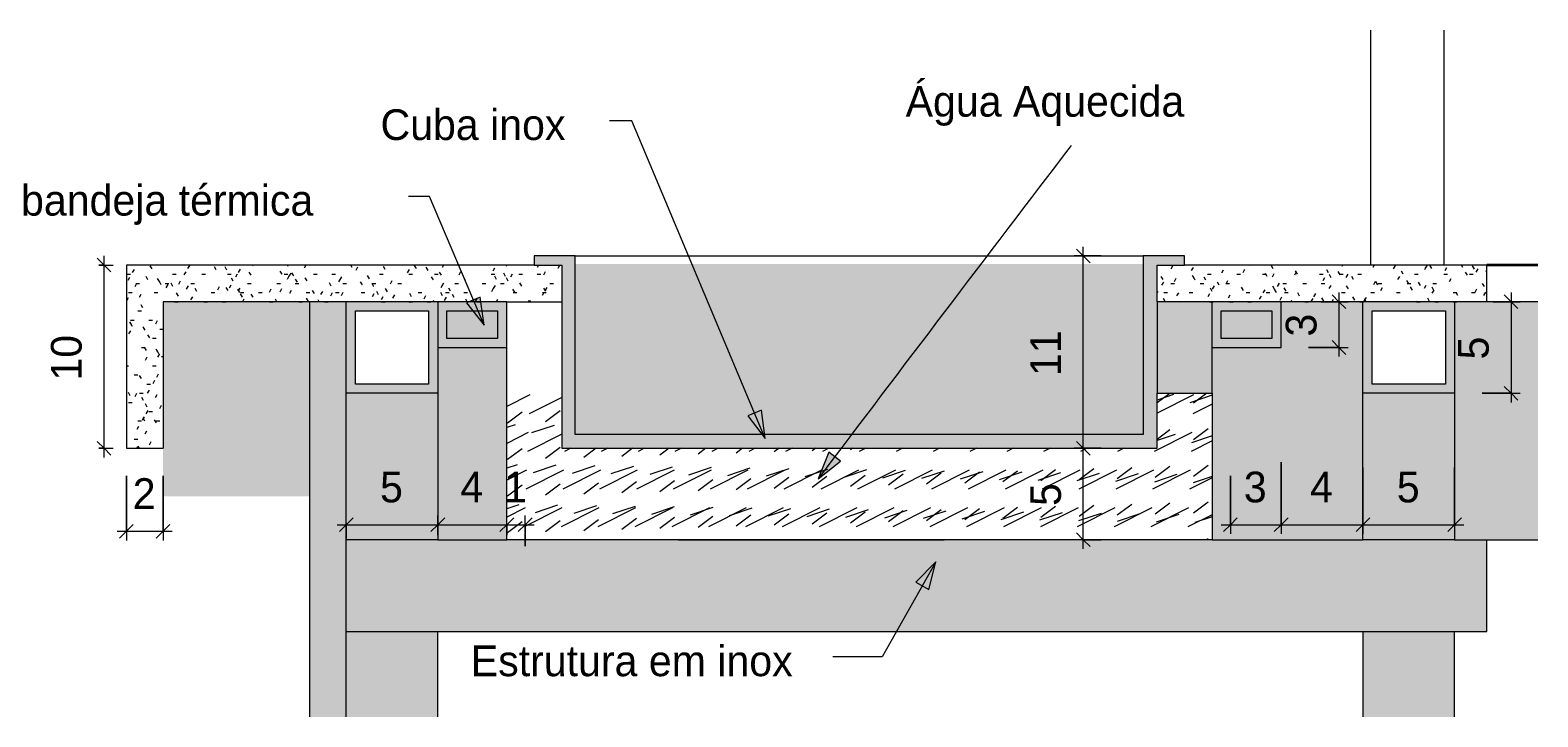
# Model space of a CAD drawing. Header units: metres. Extents: x -1.7 to 80, y -8.6 to 1.8.
# Tile 29 of 79: x 79.072 to 79.895, y 0.603 to 0.978. Entities that reach past the tile are written whole.
import ezdxf

# ---------------------------------------------------------------- set-up
doc = ezdxf.new("R2010")
doc.units = ezdxf.units.M
for name, color, linetype, lineweight in [('A-ANNO-DIMS', 120, 'Continuous', 9), ('A-ANNO-DIMS-5', 211, 'Continuous', 9), ('A-DETL', 90, 'Continuous', 18), ('A-DETL-GENF', 92, 'Continuous', 18), ('A-GENM', 13, 'Continuous', 18), ('G-ANNO-TEXT', 231, 'Continuous', 9)]:
    doc.layers.add(name, color=color, linetype=linetype, lineweight=lineweight)
doc.styles.add('Century Gothic_3', font='GOTHIC.TTF', dxfattribs={"height": 0.016766})
doc.dimstyles.new('_Cotas_detalhamento_3_5_mm_5', dxfattribs={"dimscale": 0.3048, "dimtxt": 0.0175, "dimasz": 0.024606, "dimexe": 0.016404, "dimexo": 0.049213, "dimgap": 0.024606, "dimtad": 1, "dimdec": 0, "dimlfac": 100, "dimzin": 0, "dimdsep": 46, "dimtxsty": 'Century Gothic_3', "dimblk1": 'OBLIQUE', "dimblk2": 'OBLIQUE', "dimsah": 1, "dimcen": 0.09, "dimdle": 0.016404, "dimazin": 0, "dimtfac": 1, "dimtdec": 4, "dimtix": 1, "dimtmove": 0, "dimatfit": 3, "dimfxl": 1, "dimtvp": 1, "dimtolj": 1, "dimtzin": 0, "dimarcsym": 2})
pattern_1 = [(0, (7.447, 1.875), (0.02, 0.005), [0.002, -0.014, 0.002, -0.014, -0.081]), (0, (7.447, 1.875), (0.02, 0.005), [-0.03, 0.002, -0.029, 0.002, -0.014, -0.036]), (0, (7.447, 1.875), (0.02, 0.005), [-0.076, 0.002, -0.008, 0.002, -0.024]), (120, (7.455, 1.878), (-0.01433012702, 0.01482050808), [0.002, -0.014, 0.002, -0.014, -0.081]), (120, (7.455, 1.878), (-0.01433012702, 0.01482050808), [-0.03, 0.002, -0.029, 0.002, -0.014, -0.036]), (120, (7.455, 1.878), (-0.01433012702, 0.01482050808), [-0.076, 0.002, -0.008, 0.002, -0.024]), (240, (7.457, 1.888), (-0.00566987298, -0.01982050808), [0.002, -0.014, 0.002, -0.014, -0.081]), (240, (7.457, 1.888), (-0.00566987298, -0.01982050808), [-0.03, 0.002, -0.029, 0.002, -0.014, -0.036]), (240, (7.457, 1.888), (-0.00566987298, -0.01982050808), [-0.076, 0.002, -0.008, 0.002, -0.024])]

# ---------------------------------------------------------------- blocks, each defined once
blk = doc.blocks.new('Modelos genéricos 54 - Modelos genéricos 1-1890638-Detalhe Bandeja das cubas- Buffet de Quentes')
at = {"layer": 'A-GENM', "lineweight": 35}
blk.add_line((7.45156, 0.85), (7.4238, 0.85), dxfattribs=at)
blk = doc.blocks.new('Modelos genéricos 62 - Modelos genéricos 2-1890686-Detalhe Bandeja das cubas- Buffet de Quentes')
at = {"layer": 'A-GENM'}
for p, q in [((7.36039, 0.85), (7.36039, 0.9783)), ((7.40039, 0.85), (7.40039, 0.9783))]:
    blk.add_line(p, q, dxfattribs=at)
blk = doc.blocks.new('DIMBLOCK304-Detalhe Bandeja das cubas- Buffet de Quentes')
at = {"layer": 'A-ANNO-DIMS-5'}
for p, q in [((79.12481, 0.735), (79.12481, 0.69963)), ((79.12481, 0.70463), (79.12481, 0.735)), ((79.14481, 0.735), (79.14481, 0.69963)), ((79.14481, 0.70463), (79.14481, 0.735)), ((79.11981, 0.70463), (79.14981, 0.70463))]:
    blk.add_line(p, q, dxfattribs=at)
at = {"layer": 'A-ANNO-DIMS-5', "lineweight": 18}
for p, q in [((79.12481, 0.70463), (79.12856, 0.70838)), ((79.14481, 0.70463), (79.14856, 0.70838)), ((79.12481, 0.70463), (79.12106, 0.70088)), ((79.14481, 0.70463), (79.14106, 0.70088))]:
    blk.add_line(p, q, dxfattribs=at)
at = {"layer": 'A-ANNO-DIMS-5', "color": 0, "insert": (79.12828, 0.73362), "char_height": 0.01677, "width": 0.0156667, "attachment_point": 1, "line_spacing_factor": 0.984117, "style": 'Century Gothic_3'}
blk.add_mtext('2', dxfattribs=at)
blk = doc.blocks.new('_Oblique')
at = {"color": 0, "linetype": 'ByBlock', "lineweight": -2}
blk.add_line((-0.5, -0.5), (0.5, 0.5), dxfattribs=at)
blk = doc.blocks.new('DIMBLOCK305-Detalhe Bandeja das cubas- Buffet de Quentes')
at = {"layer": 'A-ANNO-DIMS-5', "lineweight": 18}
for p, q in [((79.11262, 0.85), (79.10887, 0.85375)), ((79.11262, 0.85), (79.11637, 0.84625)), ((79.11262, 0.75), (79.10887, 0.75375)), ((79.11262, 0.75), (79.11637, 0.74625))]:
    blk.add_line(p, q, dxfattribs=at)
at = {"layer": 'A-ANNO-DIMS-5'}
for p, q in [((79.10981, 0.85), (79.11762, 0.85)), ((79.11262, 0.85), (79.10981, 0.85)), ((79.11262, 0.745), (79.11262, 0.855)), ((79.10981, 0.75), (79.11762, 0.75)), ((79.11262, 0.75), (79.10981, 0.75))]:
    blk.add_line(p, q, dxfattribs=at)
at = {"layer": 'A-ANNO-DIMS-5', "color": 0, "insert": (79.08363, 0.78694), "char_height": 0.016766, "width": 0.0313333, "attachment_point": 1, "rotation": 90, "line_spacing_factor": 0.984117, "style": 'Century Gothic_3'}
blk.add_mtext('10', dxfattribs=at)
blk = doc.blocks.new('DIMBLOCK306-Detalhe Bandeja das cubas- Buffet de Quentes')
at = {"layer": 'A-ANNO-DIMS-5'}
for p, q in [((79.75513, 0.74239), (79.75513, 0.70322)), ((79.75513, 0.70822), (79.75513, 0.74239)), ((79.72747, 0.735), (79.72747, 0.70322)), ((79.72747, 0.70822), (79.72747, 0.735)), ((79.72247, 0.70822), (79.75513, 0.70822))]:
    blk.add_line(p, q, dxfattribs=at)
at = {"layer": 'A-ANNO-DIMS-5', "lineweight": 18}
for p, q in [((79.72747, 0.70822), (79.72372, 0.70447)), ((79.72747, 0.70822), (79.73122, 0.71197)), ((79.75513, 0.70822), (79.75138, 0.70447)), ((79.75513, 0.70822), (79.75888, 0.71197))]:
    blk.add_line(p, q, dxfattribs=at)
at = {"layer": 'A-ANNO-DIMS-5', "color": 0, "insert": (79.73477, 0.73721), "char_height": 0.01677, "width": 0.0156667, "attachment_point": 1, "line_spacing_factor": 0.984117, "style": 'Century Gothic_3'}
blk.add_mtext('3', dxfattribs=at)
blk = doc.blocks.new('DIMBLOCK307-Detalhe Bandeja das cubas- Buffet de Quentes')
at = {"layer": 'A-ANNO-DIMS-5'}
for p, q in [((79.75513, 0.74239), (79.75513, 0.70322)), ((79.75513, 0.70822), (79.75513, 0.74239)), ((79.79981, 0.73954), (79.79981, 0.70322)), ((79.79981, 0.70822), (79.79981, 0.73954)), ((79.75513, 0.70822), (79.79981, 0.70822))]:
    blk.add_line(p, q, dxfattribs=at)
at = {"layer": 'A-ANNO-DIMS-5', "lineweight": 18}
for p, q in [((79.75513, 0.70822), (79.75138, 0.70447)), ((79.75513, 0.70822), (79.75888, 0.71197)), ((79.79981, 0.70822), (79.79606, 0.70447)), ((79.79981, 0.70822), (79.80356, 0.71197))]:
    blk.add_line(p, q, dxfattribs=at)
at = {"layer": 'A-ANNO-DIMS-5', "color": 0, "insert": (79.77094, 0.73721), "char_height": 0.01677, "width": 0.0156667, "attachment_point": 1, "line_spacing_factor": 0.984117, "style": 'Century Gothic_3'}
blk.add_mtext('4', dxfattribs=at)
blk = doc.blocks.new('DIMBLOCK308-Detalhe Bandeja das cubas- Buffet de Quentes')
at = {"layer": 'A-ANNO-DIMS-5'}
for p, q in [((79.79981, 0.73954), (79.79981, 0.70322)), ((79.79981, 0.70822), (79.79981, 0.73954)), ((79.84981, 0.73954), (79.84981, 0.70322)), ((79.84981, 0.70822), (79.84981, 0.73954)), ((79.79981, 0.70822), (79.85481, 0.70822))]:
    blk.add_line(p, q, dxfattribs=at)
at = {"layer": 'A-ANNO-DIMS-5', "lineweight": 18}
for p, q in [((79.79981, 0.70822), (79.79606, 0.70447)), ((79.79981, 0.70822), (79.80356, 0.71197)), ((79.84981, 0.70822), (79.84606, 0.70447)), ((79.84981, 0.70822), (79.85356, 0.71197))]:
    blk.add_line(p, q, dxfattribs=at)
at = {"layer": 'A-ANNO-DIMS-5', "color": 0, "insert": (79.81828, 0.73721), "char_height": 0.01677, "width": 0.0156667, "attachment_point": 1, "line_spacing_factor": 0.984117, "style": 'Century Gothic_3'}
blk.add_mtext('5', dxfattribs=at)
blk = doc.blocks.new('DIMBLOCK309-Detalhe Bandeja das cubas- Buffet de Quentes')
at = {"layer": 'A-ANNO-DIMS-5'}
for p, q in [((79.23981, 0.70822), (79.29481, 0.70822)), ((79.24481, 0.70067), (79.24481, 0.71322)), ((79.24481, 0.70822), (79.24481, 0.70067)), ((79.29481, 0.70247), (79.29481, 0.71322)), ((79.29481, 0.70822), (79.29481, 0.70247))]:
    blk.add_line(p, q, dxfattribs=at)
at = {"layer": 'A-ANNO-DIMS-5', "lineweight": 18}
for p, q in [((79.24481, 0.70822), (79.24106, 0.70447)), ((79.24481, 0.70822), (79.24856, 0.71197)), ((79.29481, 0.70822), (79.29106, 0.70447)), ((79.29481, 0.70822), (79.29856, 0.71197))]:
    blk.add_line(p, q, dxfattribs=at)
at = {"layer": 'A-ANNO-DIMS-5', "color": 0, "insert": (79.26328, 0.73721), "char_height": 0.01677, "width": 0.0156667, "attachment_point": 1, "line_spacing_factor": 0.984117, "style": 'Century Gothic_3'}
blk.add_mtext('5', dxfattribs=at)
blk = doc.blocks.new('DIMBLOCK310-Detalhe Bandeja das cubas- Buffet de Quentes')
at = {"layer": 'A-ANNO-DIMS-5', "lineweight": 18}
for p, q in [((79.29481, 0.70822), (79.29106, 0.70447)), ((79.29481, 0.70822), (79.29856, 0.71197)), ((79.33247, 0.70822), (79.32872, 0.70447)), ((79.33247, 0.70822), (79.33622, 0.71197))]:
    blk.add_line(p, q, dxfattribs=at)
at = {"layer": 'A-ANNO-DIMS-5'}
for p, q in [((79.29481, 0.70247), (79.29481, 0.71322)), ((79.29481, 0.70822), (79.33247, 0.70822)), ((79.29481, 0.70822), (79.29481, 0.70247)), ((79.33247, 0.70247), (79.33247, 0.71322)), ((79.33247, 0.70822), (79.33247, 0.70247))]:
    blk.add_line(p, q, dxfattribs=at)
at = {"layer": 'A-ANNO-DIMS-5', "color": 0, "insert": (79.30711, 0.73721), "char_height": 0.01677, "width": 0.0156667, "attachment_point": 1, "line_spacing_factor": 0.984117, "style": 'Century Gothic_3'}
blk.add_mtext('4', dxfattribs=at)
blk = doc.blocks.new('DIMBLOCK311-Detalhe Bandeja das cubas- Buffet de Quentes')
at = {"layer": 'A-ANNO-DIMS-5', "lineweight": 18}
for p, q in [((79.33247, 0.70822), (79.32872, 0.70447)), ((79.33247, 0.70822), (79.33622, 0.71197)), ((79.34247, 0.70822), (79.33872, 0.70447)), ((79.34247, 0.70822), (79.34622, 0.71197))]:
    blk.add_line(p, q, dxfattribs=at)
at = {"layer": 'A-ANNO-DIMS-5'}
for p, q in [((79.33247, 0.70247), (79.33247, 0.71322)), ((79.33247, 0.70822), (79.34747, 0.70822)), ((79.33247, 0.70822), (79.33247, 0.70247)), ((79.34247, 0.69649), (79.34247, 0.71322)), ((79.34247, 0.70822), (79.34247, 0.69649))]:
    blk.add_line(p, q, dxfattribs=at)
at = {"layer": 'A-ANNO-DIMS-5', "color": 0, "insert": (79.33094, 0.73721), "char_height": 0.01677, "width": 0.0156667, "attachment_point": 1, "line_spacing_factor": 0.984117, "style": 'Century Gothic_3'}
blk.add_mtext('1', dxfattribs=at)
blk = doc.blocks.new('DIMBLOCK312-Detalhe Bandeja das cubas- Buffet de Quentes')
at = {"layer": 'A-ANNO-DIMS-5'}
for p, q in [((79.65685, 0.75), (79.64216, 0.75)), ((79.64716, 0.695), (79.64716, 0.75)), ((79.64716, 0.75), (79.65685, 0.75)), ((79.65685, 0.7), (79.64216, 0.7)), ((79.64716, 0.7), (79.65685, 0.7))]:
    blk.add_line(p, q, dxfattribs=at)
at = {"layer": 'A-ANNO-DIMS-5', "lineweight": 18}
for p, q in [((79.64716, 0.75), (79.64341, 0.75375)), ((79.64716, 0.75), (79.65091, 0.74625)), ((79.64716, 0.7), (79.64341, 0.70375)), ((79.64716, 0.7), (79.65091, 0.69625))]:
    blk.add_line(p, q, dxfattribs=at)
at = {"layer": 'A-ANNO-DIMS-5', "color": 0, "insert": (79.61817, 0.71847), "char_height": 0.01677, "width": 0.0156667, "attachment_point": 1, "rotation": 90, "line_spacing_factor": 0.984117, "style": 'Century Gothic_3'}
blk.add_mtext('5', dxfattribs=at)
blk = doc.blocks.new('DIMBLOCK313-Detalhe Bandeja das cubas- Buffet de Quentes')
at = {"layer": 'A-ANNO-DIMS-5', "lineweight": 18}
for p, q in [((79.64716, 0.855), (79.64341, 0.85875)), ((79.64716, 0.855), (79.65091, 0.85125)), ((79.64716, 0.75), (79.64341, 0.75375)), ((79.64716, 0.75), (79.65091, 0.74625))]:
    blk.add_line(p, q, dxfattribs=at)
at = {"layer": 'A-ANNO-DIMS-5'}
for p, q in [((79.64716, 0.75), (79.64716, 0.86)), ((79.65685, 0.855), (79.64216, 0.855)), ((79.64716, 0.855), (79.65685, 0.855)), ((79.65685, 0.75), (79.64216, 0.75)), ((79.64716, 0.75), (79.65685, 0.75))]:
    blk.add_line(p, q, dxfattribs=at)
at = {"layer": 'A-ANNO-DIMS-5', "color": 0, "insert": (79.61817, 0.78944), "char_height": 0.016766, "width": 0.0313333, "attachment_point": 1, "rotation": 90, "line_spacing_factor": 0.984117, "style": 'Century Gothic_3'}
blk.add_mtext('11', dxfattribs=at)
blk = doc.blocks.new('DIMBLOCK314-Detalhe Bandeja das cubas- Buffet de Quentes')
at = {"layer": 'A-ANNO-DIMS-5', "lineweight": 18}
for p, q in [((79.78665, 0.83), (79.7829, 0.83375)), ((79.78665, 0.83), (79.7904, 0.82625)), ((79.78665, 0.805), (79.7829, 0.80875)), ((79.78665, 0.805), (79.7904, 0.80125))]:
    blk.add_line(p, q, dxfattribs=at)
at = {"layer": 'A-ANNO-DIMS-5'}
for p, q in [((79.78665, 0.835), (79.78665, 0.8)), ((79.77696, 0.83), (79.79165, 0.83)), ((79.78665, 0.83), (79.77696, 0.83)), ((79.77013, 0.805), (79.79165, 0.805)), ((79.78665, 0.805), (79.77013, 0.805))]:
    blk.add_line(p, q, dxfattribs=at)
at = {"layer": 'A-ANNO-DIMS-5', "color": 0, "insert": (79.75766, 0.81097), "char_height": 0.01677, "width": 0.0156667, "attachment_point": 1, "rotation": 90, "line_spacing_factor": 0.984117, "style": 'Century Gothic_3'}
blk.add_mtext('3', dxfattribs=at)
blk = doc.blocks.new('DIMBLOCK315-Detalhe Bandeja das cubas- Buffet de Quentes')
at = {"layer": 'A-ANNO-DIMS-5', "lineweight": 18}
for p, q in [((79.88065, 0.83), (79.8769, 0.83375)), ((79.88065, 0.83), (79.8844, 0.82625)), ((79.88065, 0.78), (79.8769, 0.78375)), ((79.88065, 0.78), (79.8844, 0.77625))]:
    blk.add_line(p, q, dxfattribs=at)
at = {"layer": 'A-ANNO-DIMS-5'}
for p, q in [((79.88065, 0.835), (79.88065, 0.775)), ((79.87095, 0.83), (79.88565, 0.83)), ((79.88065, 0.83), (79.87095, 0.83)), ((79.86481, 0.78), (79.88565, 0.78)), ((79.88065, 0.78), (79.86481, 0.78))]:
    blk.add_line(p, q, dxfattribs=at)
at = {"layer": 'A-ANNO-DIMS-5', "color": 0, "insert": (79.85166, 0.79847), "char_height": 0.01677, "width": 0.0156667, "attachment_point": 1, "rotation": 90, "line_spacing_factor": 0.984117, "style": 'Century Gothic_3'}
blk.add_mtext('5', dxfattribs=at)

msp = doc.modelspace()

# ---------------------------------------------------------------- hatches: boundary and pattern name
at = {"layer": 'A-DETL-GENF'}
h = msp.add_hatch(dxfattribs=at)
h.set_pattern_fill('FP_13', color=8, style=0, pattern_type=2)
h.set_pattern_definition(pattern_1)
h.paths.add_polyline_path([(79.12481, 0.75), (79.14481, 0.75), (79.14481, 0.83), (79.36247, 0.83), (79.36247, 0.85), (79.12481, 0.85), (79.12481, 0.75655)], flags=0)
h = msp.add_hatch(color=7, dxfattribs=at)
h.paths.add_polyline_path([(79.84981, 0.7), (79.89526, 0.7), (79.89526, 0.83), (79.84981, 0.83), (79.84981, 0.75)], flags=0)
h.paths.add_polyline_path([(79.71747, 0.7), (79.79981, 0.7), (79.79981, 0.83), (79.75513, 0.83), (79.75513, 0.805), (79.71747, 0.805), (79.71747, 0.75)], flags=0)
h.paths.add_polyline_path([(79.29741, 0.7), (79.33247, 0.7), (79.33247, 0.805), (79.29481, 0.805), (79.29481, 0.7)], flags=0)
h.paths.add_polyline_path([(79.42294, 0.75746), (79.67981, 0.75746), (79.67981, 0.85065), (79.36981, 0.85065), (79.36981, 0.75746)], flags=0)
h.paths.add_polyline_path([(79.73513, 0.81), (79.75013, 0.81), (79.75013, 0.825), (79.72247, 0.825), (79.72247, 0.81)], flags=0)
h.paths.add_polyline_path([(79.32747, 0.81), (79.32747, 0.825), (79.29981, 0.825), (79.29981, 0.81), (79.32668, 0.81)], flags=0)
for color, points in [(254, [(79.36981, 0.75), (79.68747, 0.75), (79.68747, 0.85), (79.70247, 0.85), (79.70247, 0.855), (79.67981, 0.855), (79.67981, 0.75746), (79.36981, 0.75746), (79.36981, 0.855), (79.34747, 0.855), (79.34747, 0.85), (79.36247, 0.85), (79.36247, 0.75)]), (7, [(79.22481, 0.72379), (79.22481, 0.83), (79.14481, 0.83), (79.14481, 0.72379), (79.18678, 0.72379)]), (27, [(79.22481, 0.60331), (79.24481, 0.60331), (79.24481, 0.83), (79.22481, 0.83), (79.22481, 0.65)]), (7, [(79.68747, 0.78), (79.71747, 0.78), (79.71747, 0.83), (79.68747, 0.83), (79.68747, 0.79081)]), (7, [(79.71747, 0.65), (79.86749, 0.65), (79.86749, 0.7), (79.24481, 0.7), (79.24481, 0.65), (79.68747, 0.65)])]:
    msp.add_hatch(color=color, dxfattribs=at).paths.add_polyline_path(points, flags=0)
h = msp.add_hatch(dxfattribs=at)
h.set_pattern_fill('FP_13', color=8, style=0, pattern_type=2)
h.set_pattern_definition(pattern_1)
h.paths.add_polyline_path([(79.70247, 0.83), (79.86747, 0.83), (79.86747, 0.85), (79.68747, 0.85), (79.68747, 0.83), (79.69747, 0.83)], flags=0)
h = msp.add_hatch(color=7, dxfattribs=at)
h.paths.add_polyline_path([(79.28981, 0.78), (79.29481, 0.78), (79.29481, 0.83), (79.24481, 0.83), (79.24481, 0.78), (79.24981, 0.78)], flags=0)
h.paths.add_polyline_path([(79.24981, 0.785), (79.24981, 0.825), (79.28981, 0.825), (79.28981, 0.785)], flags=0)
h = msp.add_hatch(color=9, dxfattribs=at)
h.paths.add_polyline_path([(79.29981, 0.805), (79.33247, 0.805), (79.33247, 0.83), (79.29481, 0.83), (79.29481, 0.805)], flags=0)
h.paths.add_polyline_path([(79.29981, 0.81), (79.29981, 0.825), (79.32747, 0.825), (79.32747, 0.81), (79.32668, 0.81)], flags=0)
h = msp.add_hatch(color=9, dxfattribs=at)
h.paths.add_polyline_path([(79.75513, 0.805), (79.75513, 0.83), (79.71747, 0.83), (79.71747, 0.805), (79.75013, 0.805)], flags=0)
h.paths.add_polyline_path([(79.75013, 0.81), (79.72247, 0.81), (79.72247, 0.825), (79.75013, 0.825)], flags=0)
h = msp.add_hatch(color=7, dxfattribs=at)
h.paths.add_polyline_path([(79.84981, 0.78), (79.84981, 0.83), (79.79981, 0.83), (79.79981, 0.78), (79.84481, 0.78)], flags=0)
h.paths.add_polyline_path([(79.80481, 0.785), (79.80481, 0.825), (79.84481, 0.825), (79.84481, 0.785)], flags=0)
h = msp.add_hatch(color=7, dxfattribs=at)
h.paths.add_polyline_path([(79.24481, 0.60331), (79.29481, 0.60331), (79.29481, 0.65), (79.24481, 0.65)], flags=0)
h.paths.add_polyline_path([(79.29481, 0.7), (79.29481, 0.78), (79.24481, 0.78), (79.24481, 0.7)], flags=0)
h = msp.add_hatch(dxfattribs=at)
h.set_pattern_fill('FP_12', color=4, style=0, pattern_type=2)
h.set_pattern_definition([(216.87, (7.456, 1.896), (0.06239992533, 0.04180011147), [0.01, -0.094]), (206.565, (7.468, 1.89), (-0.0210190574, -0.0205718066), [0.023, -0.023]), (198.435, (7.468, 1.879), (-0.0414258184, -0.0211872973), [0.013, -0.053])])
h.paths.add_polyline_path([(79.68747, 0.7), (79.71747, 0.7), (79.71747, 0.78), (79.68747, 0.78), (79.68747, 0.75), (79.36247, 0.75), (79.36247, 0.78), (79.33247, 0.78), (79.33247, 0.7), (79.6591, 0.7)], flags=0)
h = msp.add_hatch(color=7, dxfattribs=at)
h.paths.add_polyline_path([(79.79981, 0.60331), (79.84981, 0.60331), (79.84981, 0.65), (79.79981, 0.65)], flags=0)
h.paths.add_polyline_path([(79.79981, 0.7), (79.84981, 0.7), (79.84981, 0.78), (79.79981, 0.78), (79.79981, 0.75)], flags=0)
at = {"layer": 'G-ANNO-TEXT'}
for points in [[(79.3201, 0.81712), (79.31794, 0.8325), (79.31054, 0.82936)], [(79.47358, 0.7554), (79.47148, 0.77078), (79.46406, 0.76767)], [(79.50246, 0.73336), (79.5147, 0.74292), (79.50828, 0.74776)], [(79.56665, 0.68799), (79.55579, 0.67688), (79.5628, 0.67294)]]:
    msp.add_hatch(color=210, dxfattribs=at).paths.add_polyline_path(points, flags=0)

# ---------------------------------------------------------------- linework, layer by layer
at = {"layer": 'A-DETL'}
for p, q in [((79.34747, 0.85), (79.12481, 0.85)), ((79.12481, 0.85), (79.12481, 0.75)), ((79.36981, 0.855), (79.34747, 0.855)), ((79.34747, 0.855), (79.34747, 0.85)), ((79.34747, 0.85), (79.36247, 0.85)), ((79.36247, 0.85), (79.36247, 0.75)), ((79.36981, 0.75746), (79.36981, 0.855)), ((79.36981, 0.855), (79.67981, 0.855)), ((79.70247, 0.855), (79.67981, 0.855)), ((79.67981, 0.855), (79.67981, 0.75746)), ((79.68747, 0.83), (79.68747, 0.85)), ((79.68747, 0.85), (79.70247, 0.85)), ((79.70247, 0.85), (79.70247, 0.855)), ((79.86747, 0.85), (79.70247, 0.85)), ((79.86747, 0.83), (79.86747, 0.85)), ((79.22481, 0.83), (79.14481, 0.83)), ((79.14481, 0.83), (79.14481, 0.75)), ((79.24481, 0.83), (79.22481, 0.83)), ((79.22481, 0.83), (79.22481, 0.60331)), ((79.29481, 0.83), (79.24481, 0.83)), ((79.24481, 0.60331), (79.24481, 0.83)), ((79.24981, 0.785), (79.24981, 0.825)), ((79.24981, 0.825), (79.28981, 0.825)), ((79.28981, 0.825), (79.28981, 0.785)), ((79.33247, 0.83), (79.29481, 0.83)), ((79.29481, 0.83), (79.29481, 0.805)), ((79.29981, 0.81), (79.29981, 0.825)), ((79.29981, 0.825), (79.32747, 0.825)), ((79.32747, 0.825), (79.32747, 0.81)), ((79.33247, 0.83), (79.36247, 0.83)), ((79.33247, 0.805), (79.33247, 0.83)), ((79.71747, 0.83), (79.68747, 0.83)), ((79.68747, 0.83), (79.68747, 0.78)), ((79.75513, 0.83), (79.71747, 0.83)), ((79.71747, 0.78), (79.71747, 0.83)), ((79.72247, 0.81), (79.72247, 0.825)), ((79.72247, 0.825), (79.75013, 0.825)), ((79.75013, 0.825), (79.75013, 0.81)), ((79.79981, 0.83), (79.75513, 0.83)), ((79.75513, 0.805), (79.75513, 0.83)), ((79.84981, 0.83), (79.79981, 0.83)), ((79.79981, 0.7), (79.79981, 0.83)), ((79.80481, 0.785), (79.80481, 0.825)), ((79.80481, 0.825), (79.84481, 0.825)), ((79.84481, 0.825), (79.84481, 0.785)), ((79.89526, 0.83), (79.84981, 0.83)), ((79.84981, 0.83), (79.84981, 0.7)), ((79.32747, 0.81), (79.29981, 0.81)), ((79.75013, 0.81), (79.72247, 0.81)), ((79.29481, 0.805), (79.29481, 0.7)), ((79.29481, 0.805), (79.33247, 0.805)), ((79.33247, 0.7), (79.33247, 0.805)), ((79.71747, 0.805), (79.75513, 0.805)), ((79.28981, 0.785), (79.24981, 0.785)), ((79.84481, 0.785), (79.80481, 0.785)), ((79.29481, 0.78), (79.24481, 0.78)), ((79.68747, 0.75), (79.68747, 0.78)), ((79.68747, 0.78), (79.71747, 0.78)), ((79.71747, 0.78), (79.71747, 0.7)), ((79.84981, 0.78), (79.79981, 0.78)), ((79.67981, 0.75746), (79.36981, 0.75746)), ((79.12481, 0.75), (79.14481, 0.75)), ((79.36247, 0.75), (79.68747, 0.75)), ((79.29481, 0.7), (79.24481, 0.7)), ((79.29481, 0.7), (79.33247, 0.7)), ((79.71747, 0.7), (79.33247, 0.7)), ((79.42626, 0.7), (79.57126, 0.7)), ((79.71747, 0.7), (79.79981, 0.7)), ((79.84981, 0.7), (79.79981, 0.7)), ((79.84981, 0.7), (79.89526, 0.7)), ((79.86749, 0.65), (79.86749, 0.7)), ((79.24481, 0.65), (79.86749, 0.65)), ((79.29481, 0.60331), (79.29481, 0.65)), ((79.79981, 0.65), (79.79981, 0.60331)), ((79.84981, 0.60331), (79.84981, 0.65))]:
    msp.add_line(p, q, dxfattribs=at)
at = {"layer": 'G-ANNO-TEXT', "color": 210}
for p, q in [((79.40076, 0.92884), (79.38849, 0.92884)), ((79.47358, 0.7554), (79.40076, 0.92884)), ((79.29022, 0.88755), (79.27884, 0.88755)), ((79.3201, 0.81712), (79.29022, 0.88755)), ((79.31794, 0.8325), (79.31054, 0.82936)), ((79.3201, 0.81712), (79.31794, 0.8325)), ((79.31054, 0.82936), (79.3201, 0.81712)), ((79.47148, 0.77078), (79.46406, 0.76767)), ((79.46406, 0.76767), (79.47358, 0.7554)), ((79.47358, 0.7554), (79.47148, 0.77078)), ((79.50828, 0.74776), (79.50246, 0.73336)), ((79.50246, 0.73336), (79.5147, 0.74292)), ((79.5147, 0.74292), (79.50828, 0.74776)), ((79.56665, 0.68799), (79.53744, 0.63605)), ((79.56665, 0.68799), (79.55579, 0.67688)), ((79.5628, 0.67294), (79.56665, 0.68799)), ((79.55579, 0.67688), (79.5628, 0.67294)), ((79.53744, 0.63605), (79.51039, 0.63605))]:
    msp.add_line(p, q, dxfattribs=at)
msp.add_arc((112.40306, -24.08626), 41.21242, 142.652155, 142.969753, dxfattribs=at)

# ---------------------------------------------------------------- block references
at = {"layer": 'A-GENM'}
for name in ['Modelos genéricos 62 - Modelos genéricos 2-1890686-Detalhe Bandeja das cubas- Buffet de Quentes', 'Modelos genéricos 54 - Modelos genéricos 1-1890638-Detalhe Bandeja das cubas- Buffet de Quentes']:
    msp.add_blockref(name, (72.44369, 0), dxfattribs=at)

# ---------------------------------------------------------------- texts
at = {"layer": 'G-ANNO-TEXT', "color": 7, "attachment_point": 1, "line_spacing_factor": 0.984117, "style": 'Century Gothic_3'}
for s, insert, char_height, width in [('Água Aquecida', (79.55016, 0.94784), 0.0167663, 0.2169193), ('Cuba inox', (79.26353, 0.93508), 0.016766, 0.1377532), ('Requadro bandeja térmica', (78.96262, 0.89379), 0.0167663, 0.3672719), ('Estrutura em inox', (79.31281, 0.64229), 0.0167663, 0.2248989)]:
    msp.add_mtext(s, dxfattribs=dict(at, insert=insert, char_height=char_height, width=width))

# ---------------------------------------------------------------- dimensions: what is measured, and where the dimension line sits
at = {"layer": 'A-ANNO-DIMS'}
for base, p1, p2, override, picture, middle in [((79.6471577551, 0.855), (79.6418544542, 0.75), (79.6418544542, 0.855), {"dimpost": '<>', "dimfxl": 0.105}, 'DIMBLOCK313-Detalhe Bandeja das cubas- Buffet de Quentes', (79.6312746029, 0.8025)), ((79.11262, 0.85), (79.12481, 0.75), (79.12481, 0.85), {"dimpost": '<>', "dimfxl": 0.1}, 'DIMBLOCK305-Detalhe Bandeja das cubas- Buffet de Quentes', (79.09632, 0.8)), ((79.786652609, 0.805), (79.7919559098, 0.83), (79.7551266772, 0.805), {"dimpost": '<>', "dimfxl": 0.044513}, 'DIMBLOCK314-Detalhe Bandeja das cubas- Buffet de Quentes', (79.7703477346, 0.8175)), ((79.88065, 0.78), (79.88595, 0.83), (79.84981, 0.78), {"dimpost": '<>', "dimfxl": 0.061695}, 'DIMBLOCK315-Detalhe Bandeja das cubas- Buffet de Quentes', (79.86456, 0.805)), ((79.64716, 0.75), (79.64185, 0.7), (79.64185, 0.75), {"dimpost": '<>', "dimfxl": 0.05}, 'DIMBLOCK312-Detalhe Bandeja das cubas- Buffet de Quentes', (79.63106, 0.725))]:
    dim = msp.add_linear_dim(base=base, p1=p1, p2=p2, angle=90, dimstyle='_Cotas_detalhamento_3_5_mm_5', override=override, dxfattribs=at)
    dim.commit()
    dim.dimension.update_dxf_attribs({"geometry": picture, "text_midpoint": middle})
for base, p1, p2, override, picture, middle in [((79.75513, 0.70822), (79.72747, 0.75), (79.75513, 0.75739), {"dimpost": '<>', "dimfxl": 0.028628}, 'DIMBLOCK306-Detalhe Bandeja das cubas- Buffet de Quentes', (79.7413, 0.72453)), ((79.79981, 0.70822), (79.75513, 0.75739), (79.79981, 0.75454), {"dimpost": '<>', "dimfxl": 0.044776}, 'DIMBLOCK307-Detalhe Bandeja das cubas- Buffet de Quentes', (79.77747, 0.72432)), ((79.14481, 0.70463), (79.12481, 0.75), (79.14481, 0.75), {"dimpost": '<>', "dimfxl": 0.02}, 'DIMBLOCK304-Detalhe Bandeja das cubas- Buffet de Quentes', (79.13481, 0.72072)), ((79.84981, 0.70822), (79.79981, 0.75454), (79.84981, 0.75454), {"dimpost": '<>', "dimfxl": 0.05}, 'DIMBLOCK308-Detalhe Bandeja das cubas- Buffet de Quentes', (79.82481, 0.72432)), ((79.29481, 0.70822), (79.24481, 0.71567), (79.29481, 0.71747), {"dimpost": '<>', "dimfxl": 0.050032}, 'DIMBLOCK309-Detalhe Bandeja das cubas- Buffet de Quentes', (79.26981, 0.72432)), ((79.33247, 0.70822), (79.29481, 0.71747), (79.33247, 0.71747), {"dimpost": '<>', "dimfxl": 0.037657}, 'DIMBLOCK310-Detalhe Bandeja das cubas- Buffet de Quentes', (79.31364, 0.72432)), ((79.34247, 0.70822), (79.33247, 0.71747), (79.34247, 0.71149), {"dimpost": '<>', "dimfxl": 0.011652}, 'DIMBLOCK311-Detalhe Bandeja das cubas- Buffet de Quentes', (79.33747, 0.72411))]:
    dim = msp.add_linear_dim(base=base, p1=p1, p2=p2, dimstyle='_Cotas_detalhamento_3_5_mm_5', override=override, dxfattribs=at)
    dim.commit()
    dim.dimension.update_dxf_attribs({"geometry": picture, "text_midpoint": middle})

doc.saveas('drawing.dxf')
